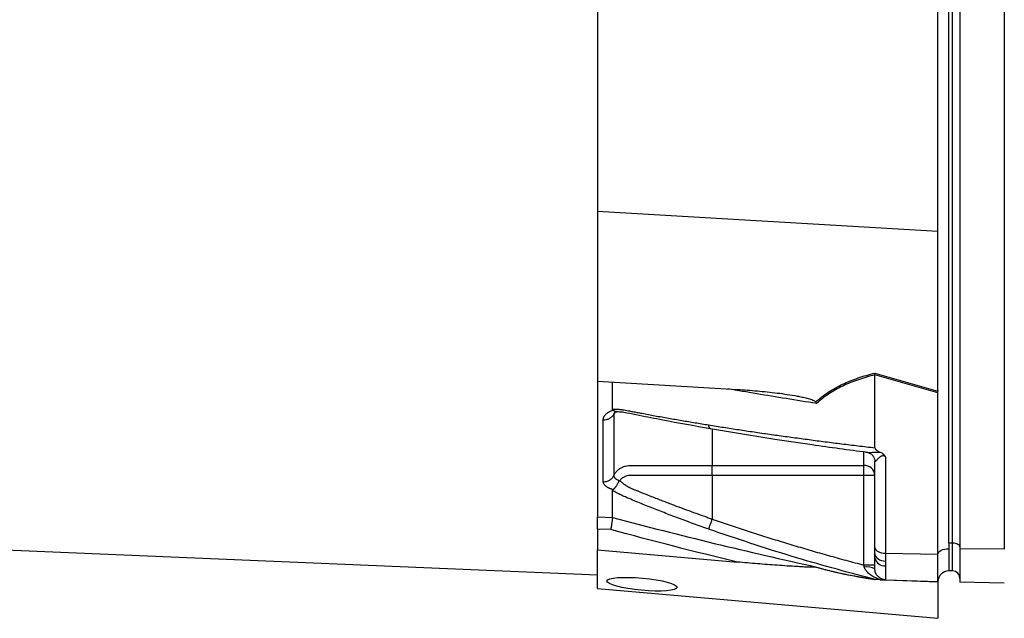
# Model space of a CAD drawing. Header units: millimetres. Extents: x 646 to 9630, y 5089 to 8792.
# Tile 4 of 13: x 6469 to 7801, y 5443 to 6252. Entities that reach past the tile are written whole.
import ezdxf

# ---------------------------------------------------------------- set-up
doc = ezdxf.new("R2010")
doc.units = ezdxf.units.MM
doc.header["$LTSCALE"] = 5

msp = doc.modelspace()

# ---------------------------------------------------------------- linework, layer by layer
at = {"color": 7, "linetype": 'Continuous', "lineweight": 25}
for p, q in [((7726, 5544.6), (7726, 6754.6)), ((7731, 5544.6), (7731, 6754.6)), ((7741, 6746.9), (7741, 5536.9)), ((7801, 6746.4), (7801, 5536.4)), ((7251, 6282.1), (7251, 5993.3)), ((7711, 5966.3), (7711, 6268.9)), ((7251, 5993.3), (7711, 5966.3)), ((7251, 5993.3), (7251, 5763.7)), ((7711, 5751.2), (7711, 5966.3)), ((7625.9, 5774.7), (7711, 5750)), ((7626, 5673.6), (7626, 5772.3)), ((7711, 5747.7), (7626, 5772.3)), ((7251, 5763.7), (7440, 5752.5)), ((7251, 5763.7), (7251, 5580.3)), ((7271, 5726), (7271, 5762.5)), ((7711, 5529.8), (7711, 5747.7)), ((7271, 5724.3), (7271.7, 5724.5)), ((2441, 5704.5), (7251, 5502)), ((7640.5, 5661.2), (7640.5, 5531.1)), ((7406, 5649.7), (7611, 5649.7)), ((7611, 5636.3), (7611, 5649.7)), ((7626, 5538.6), (7626, 5655.2)), ((7611, 5636.3), (7406, 5636.3)), ((7406, 5636.3), (7406, 5577.3)), ((7611, 5515), (7611, 5636.3)), ((7626, 5636.3), (7611, 5636.3)), ((7271.7, 5617), (7271, 5617.2)), ((7251, 5580.3), (7271, 5579.6)), ((7268.8, 5563.1), (7251, 5563.7)), ((7251, 5563.7), (7251, 5535.7)), ((7726, 5544.6), (7726, 5537.1)), ((7731, 5544.6), (7726, 5544.6)), ((7731, 5507.1), (7731, 5544.6)), ((7251, 5535.7), (7440, 5519.1)), ((7251, 5483.4), (7251, 5535.7)), ((7626, 5530.2), (7626, 5538.6)), ((7626, 5524.9), (7626, 5530.2)), ((7640.5, 5531.1), (7711, 5529.8)), ((7640.5, 5531.1), (7640.5, 5520.5)), ((7711, 5492.6), (7711, 5529.8)), ((7726, 5537.1), (7726, 5507.1)), ((7801, 5536.4), (7741, 5536.9)), ((7741, 5536.9), (7741, 5491.8)), ((7626, 5510), (7626, 5524.9)), ((7640.5, 5520.5), (7640.5, 5513.8)), ((7640.5, 5513.8), (7640.5, 5495.1)), ((7731, 5507.1), (7726, 5507.1)), ((7623.1, 5496.3), (7626.1, 5495.6)), ((7626, 5495.6), (7623.2, 5496.3)), ((7640.5, 5495.1), (7711, 5492.6)), ((7711, 5492.1), (7711, 5443.1)), ((7801, 5490.8), (7741, 5491.8)), ((7251, 5483.4), (7711, 5443.1))]:
    msp.add_line(p, q, dxfattribs=at)
at = {"color": 8, "linetype": 'Continuous', "lineweight": 25}
for p, q in [((7611, 5649.7), (7611, 5667.6)), ((7711, 5492.3), (7641.3, 5494.8))]:
    msp.add_line(p, q, dxfattribs=at)
at = {"color": 7, "linetype": 'Continuous', "lineweight": 25, "flags": 128}
for points in [[(7741, 5539.6), (7740.8, 5540.5), (7740.3, 5541.5), (7739.3, 5542.4), (7738.1, 5543.1), (7736.6, 5543.7), (7734.8, 5544.2), (7733, 5544.5), (7731, 5544.6)], [(7626, 5538.6), (7626.3, 5537.1), (7627.1, 5535.8), (7628.4, 5534.5), (7630.2, 5533.4), (7632.4, 5532.4), (7634.9, 5531.7), (7637.6, 5531.3), (7640.5, 5531.1)], [(7626, 5530.2), (7626.3, 5528.3), (7627.1, 5526.6), (7628.4, 5524.9), (7630.2, 5523.5), (7632.4, 5522.2), (7634.9, 5521.3), (7637.6, 5520.7), (7640.5, 5520.5)], [(7711, 5529.8), (7711.4, 5531.3), (7712.3, 5532.6), (7713.7, 5533.9), (7715.6, 5535), (7717.8, 5535.9), (7720.4, 5536.5), (7723.2, 5536.9), (7726, 5537.1)]]:
    msp.add_lwpolyline(points, dxfattribs=at)
at = {"color": 7, "linetype": 'Continuous', "lineweight": 25}
for centre, radius, start, end in [((7611.8, 5635.5), 14.3, 3.3139, 92.9688), ((7639.2, 5527.1), 13.3, 189.4576, 275.6665), ((7615, 5487.6), 25, 63.9401, 97.8241), ((7726, 5492.1), 15, 90, 178), ((7731, 5497.1), 10, 0, 90), ((7726, 5492.1), 15, 178.9569, 180)]:
    msp.add_arc(centre, radius, start, end, dxfattribs=at)
msp.add_ellipse((7726, 5744.6), major_axis=(-1.6, 66.2), ratio=0.225259, start_param=1.464851, end_param=1.483057, dxfattribs=at)
msp.add_ellipse((7311, 5489.2), major_axis=(47.5, -4.3), ratio=0.172936, dxfattribs=at)
for points, knots in [([(7546, 5735.6), (7548.6, 5737.9), (7551.3, 5740.2), (7556.9, 5744.6), (7559.8, 5746.7), (7568.9, 5752.6), (7575.3, 5756.2), (7585.5, 5761), (7589, 5762.5), (7596.1, 5765.4), (7599.7, 5766.7), (7610.7, 5770.5), (7618.2, 5772.7), (7625.9, 5774.7)], [0, 0, 0, 0, 0.125, 0.125, 0.25, 0.25, 0.5, 0.5, 0.625, 0.625, 0.75, 0.75, 1, 1, 1, 1]), ([(7626, 5772.3), (7618.4, 5770.3), (7610.9, 5768.2), (7600, 5764.4), (7596.4, 5763.1), (7589.3, 5760.3), (7585.9, 5758.7), (7575.8, 5754), (7569.5, 5750.4), (7557.7, 5742.5), (7552.2, 5738.2), (7547.2, 5733.5)], [0, 0, 0, 0, 0.25, 0.25, 0.375, 0.375, 0.5, 0.5, 0.75, 0.75, 1, 1, 1, 1]), ([(7440, 5752.5), (7449, 5752), (7458, 5751.3), (7476, 5749.7), (7485, 5748.8), (7498.5, 5747.1), (7503, 5746.5), (7511.9, 5745.1), (7516.4, 5744.4), (7523.1, 5743.2), (7525.3, 5742.7), (7529.7, 5741.8), (7531.9, 5741.3), (7536.3, 5740.1), (7538.4, 5739.5), (7541.6, 5738.4), (7542.6, 5737.9), (7544.1, 5737.2), (7544.5, 5736.9), (7545.4, 5736.3), (7545.8, 5736), (7546, 5735.6)], [0, 0, 0, 0, 0.25, 0.25, 0.5, 0.5, 0.625, 0.625, 0.75, 0.75, 0.8125, 0.8125, 0.875, 0.875, 0.9375, 0.9375, 0.96875, 0.96875, 0.984375, 0.984375, 1, 1, 1, 1]), ([(7258.7, 5711.5), (7258.7, 5711.7), (7258.7, 5712.2), (7258.7, 5712.8), (7258.9, 5713.5), (7259, 5714.1), (7259.3, 5714.8), (7259.5, 5715.4), (7259.8, 5716), (7260.2, 5716.7), (7260.6, 5717.3), (7261.2, 5718.1), (7262.1, 5719), (7263.2, 5720.1), (7264.5, 5721.1), (7265.9, 5722), (7267.5, 5722.8), (7269.2, 5723.6), (7270.4, 5724.1), (7271, 5724.3)], [0, 0, 0, 0, 0.043919, 0.087472, 0.13073, 0.173768, 0.216664, 0.259492, 0.30233, 0.345255, 0.388344, 0.431671, 0.51489, 0.596546, 0.677156, 0.757259, 0.837405, 0.91814, 1, 1, 1, 1]), ([(7258.7, 5711.5), (7260.1, 5711.4), (7261.6, 5711.6), (7264.5, 5712.2), (7265.9, 5712.7), (7268.5, 5714.1), (7269.7, 5715), (7271.6, 5716.9), (7272.4, 5717.9), (7273, 5719)], [0, 0, 0, 0, 0.25, 0.25, 0.5, 0.5, 0.75, 0.75, 1, 1, 1, 1]), ([(7271, 5726), (7271.5, 5726), (7272.6, 5726), (7274.1, 5726), (7275.7, 5726), (7277.3, 5725.9), (7278.9, 5725.7), (7280.5, 5725.6), (7282.2, 5725.4), (7283.8, 5725.2), (7285.9, 5724.9), (7288.8, 5724.4), (7293.1, 5723.6), (7298.4, 5722.6), (7304.4, 5721.4), (7314.5, 5719.5), (7328.6, 5716.9), (7346.6, 5713.7), (7364.7, 5710.5), (7382.9, 5707.5), (7395.1, 5705.5), (7401.2, 5704.5)], [0, 0, 0, 0, 0.0134228, 0.0267382, 0.0399565, 0.0530881, 0.0661437, 0.0791341, 0.0920702, 0.1049632, 0.1178244, 0.141662, 0.1728313, 0.2170572, 0.2634911, 0.3121266, 0.4491557, 0.58733, 0.7237611, 0.8613131, 1, 1, 1, 1]), ([(7271.7, 5724.5), (7271.6, 5724.6), (7271.5, 5724.8), (7271.3, 5725), (7271.2, 5725.2), (7271.1, 5725.5), (7271, 5725.8), (7271, 5725.9), (7271, 5726)], [0, 0, 0, 0, 0.160202, 0.321039, 0.484027, 0.650625, 0.822199, 1, 1, 1, 1]), ([(7276.1, 5722.6), (7275.4, 5722.6), (7274, 5722.6), (7272.5, 5723.9), (7271.7, 5724.5)], [0, 0, 0, 0, 0.447464, 1, 1, 1, 1]), ([(7273, 5719), (7273, 5715.5), (7273, 5707.9), (7273, 5697.2), (7273, 5686.2), (7273, 5678.9), (7273, 5671.4), (7273, 5664.4), (7273, 5654.3), (7273, 5645), (7273, 5638.8), (7273, 5636)], [0.7589111, 0.7589111, 0.7589111, 0.7589111, 0.7820302, 0.8131687, 0.8443073, 0.8754458, 0.8754458, 0.9065844, 0.9377229, 0.9688615, 0.9919807, 0.9919807, 0.9919807, 0.9919807]), ([(7273.5, 5721.1), (7273.5, 5721.1), (7273.4, 5721), (7274.7, 5721.7), (7275.7, 5722.2), (7276.3, 5722.4), (7276.3, 5722.4)], [0, 0, 0, 0, 0.329075, 0.738522, 0.993128, 1, 1, 1, 1]), ([(7274.7, 5722.5), (7277.3, 5722.5), (7282.2, 5722.5), (7293.2, 5720.7), (7306.9, 5717.7), (7323, 5714.6), (7355, 5708.3), (7381.9, 5703.5), (7403.4, 5699.7)], [0, 0, 0, 0, 0.070619, 0.136083, 0.264009, 0.386701, 0.509381, 1, 1, 1, 1]), ([(7401.2, 5704.5), (7404.6, 5703.9), (7411.3, 5702.9), (7421.4, 5701.3), (7431.6, 5699.7), (7441.8, 5698.1), (7452.1, 5696.6), (7462.5, 5695), (7473, 5693.5), (7483.5, 5692), (7494, 5690.5), (7504.7, 5689), (7515.4, 5687.6), (7526.2, 5686.1), (7537, 5684.7), (7547.9, 5683.2), (7558.9, 5681.8), (7569.9, 5680.4), (7581, 5679), (7592.2, 5677.6), (7603.4, 5676.3), (7614.7, 5674.9), (7622.2, 5674), (7626, 5673.6)], [0, 0, 0, 0, 0.045336, 0.090894, 0.136674, 0.182678, 0.228907, 0.275362, 0.322044, 0.368954, 0.416093, 0.463462, 0.511063, 0.558896, 0.606962, 0.655262, 0.703798, 0.752569, 0.801578, 0.850824, 0.900309, 0.950034, 1, 1, 1, 1]), ([(7403.4, 5699.7), (7432.5, 5694.8), (7478.1, 5687.1), (7548.8, 5676.6), (7590.4, 5671.1), (7615.1, 5667.8)], [0, 0, 0, 0, 0.416032, 0.653325, 1, 1, 1, 1]), ([(7626, 5673.6), (7626, 5672.9), (7626.4, 5672.1), (7627.4, 5670.9), (7628, 5670.4), (7629.4, 5669.5), (7630.1, 5669.1), (7631.5, 5668.4), (7632.3, 5668.1), (7633.1, 5667.8)], [0, 0, 0, 0, 0.25, 0.25, 0.5, 0.5, 0.75, 0.75, 1, 1, 1, 1]), ([(7613.5, 5668), (7613.5, 5668), (7613.6, 5667.9), (7614.1, 5667.8), (7614.7, 5667.8), (7615.1, 5667.7)], [0, 0, 0, 0, 0.012098, 0.366126, 1, 1, 1, 1]), ([(7615.4, 5667.5), (7616, 5667.4), (7617.5, 5667.2), (7620.8, 5665.6), (7623.8, 5662.6), (7625.6, 5658.9), (7626.1, 5656), (7626, 5655), (7626, 5655)], [0, 0, 0, 0, 0.137032, 0.338566, 0.56125, 0.79061, 0.980233, 1, 1, 1, 1]), ([(7640.5, 5661.2), (7640, 5661.6), (7639.5, 5661.9), (7638.3, 5662.5), (7637.7, 5662.7), (7636.5, 5662.8), (7635.9, 5662.7), (7634.9, 5662.3), (7634.4, 5662.1), (7633.2, 5661.4), (7632.5, 5660.8), (7631.2, 5659.7), (7630.6, 5659.1), (7629, 5657.5), (7628, 5656.4), (7626.9, 5655.4), (7626.6, 5655.1), (7626.3, 5654.9), (7626.2, 5654.9), (7626.1, 5655), (7626, 5655), (7626, 5655.2)], [0, 0, 0, 0, 0.0625, 0.0625, 0.125, 0.125, 0.1875, 0.1875, 0.25, 0.25, 0.375, 0.375, 0.5, 0.5, 0.75, 0.75, 0.875, 0.875, 0.9375, 0.9375, 1, 1, 1, 1]), ([(7633.1, 5667.8), (7633.9, 5667.4), (7634.7, 5667.1), (7636.1, 5666.2), (7636.8, 5665.7), (7638.1, 5664.5), (7638.6, 5663.9), (7639.6, 5662.6), (7640.1, 5661.9), (7640.5, 5661.2)], [0, 0, 0, 0, 0.25, 0.25, 0.5, 0.5, 0.75, 0.75, 1, 1, 1, 1]), ([(7273, 5636), (7273.5, 5637.2), (7274.2, 5638.4), (7275.8, 5640.7), (7276.7, 5641.7), (7278.7, 5643.7), (7279.8, 5644.6), (7282.1, 5646.2), (7283.3, 5646.8), (7285.9, 5648), (7287.3, 5648.5), (7290, 5649.2), (7291.4, 5649.5), (7293.6, 5649.7), (7294.3, 5649.7), (7295.7, 5649.7), (7296.5, 5649.7), (7298.7, 5649.7), (7311.7, 5649.7), (7324.8, 5649.7), (7359.6, 5649.7), (7382.8, 5649.7), (7406, 5649.7)], [0, 0, 0, 0, 0.03125, 0.03125, 0.0625, 0.0625, 0.09375, 0.09375, 0.125, 0.125, 0.15625, 0.15625, 0.1875, 0.1875, 0.203125, 0.203125, 0.21875, 0.21875, 0.25, 0.5, 0.5, 1, 1, 1, 1]), ([(7406, 5636.3), (7406, 5639.1), (7406, 5641.8), (7406, 5646.6), (7406, 5648.5), (7406, 5649.7)], [0, 0, 0, 0, 0.5, 0.5, 1, 1, 1, 1]), ([(7258.7, 5627.8), (7260.1, 5627.8), (7261.5, 5627.9), (7264.5, 5628.6), (7265.9, 5629.2), (7268.5, 5630.6), (7269.7, 5631.6), (7271.6, 5633.6), (7272.4, 5634.8), (7273, 5636)], [0, 0, 0, 0, 0.25, 0.25, 0.5, 0.5, 0.75, 0.75, 1, 1, 1, 1]), ([(7273, 5636), (7273, 5635.8), (7273, 5635.5), (7273, 5635.1), (7273.1, 5634.7), (7273.3, 5634.3), (7273.5, 5633.9), (7273.7, 5633.5), (7274, 5633.1), (7274.5, 5632.5), (7275.3, 5631.8), (7276.5, 5631), (7277.7, 5630.4), (7278.8, 5630), (7279.7, 5629.7), (7280.3, 5629.5), (7280.6, 5629.5)], [0, 0, 0, 0, 0.053313, 0.106595, 0.159871, 0.213165, 0.266504, 0.319912, 0.373414, 0.427035, 0.564482, 0.685233, 0.789261, 0.876464, 0.946724, 1, 1, 1, 1]), ([(7406, 5636.3), (7384.9, 5636.3), (7363.7, 5636.3), (7332, 5636.3), (7318.7, 5636.3), (7304.2, 5636.3), (7299.5, 5636.3), (7297.6, 5636.3), (7296.2, 5636.3), (7295.6, 5636.3), (7293.6, 5636.3), (7292.3, 5636.1), (7289.7, 5635.5), (7288.5, 5635.1), (7286.1, 5634), (7285, 5633.4), (7283.5, 5632.1), (7283, 5631.7), (7282.2, 5630.7), (7281.8, 5630.2), (7281.5, 5629.6)], [0, 0, 0, 0, 0.5, 0.5, 0.75, 0.8125, 0.84375, 0.859375, 0.859375, 0.875, 0.875, 0.90625, 0.90625, 0.9375, 0.9375, 0.96875, 0.96875, 0.984375, 0.984375, 1, 1, 1, 1]), ([(7271, 5617.2), (7270.7, 5617.3), (7270, 5617.6), (7269.1, 5617.9), (7268.1, 5618.3), (7267.2, 5618.6), (7266.4, 5619), (7265.6, 5619.4), (7264.8, 5619.8), (7264.1, 5620.3), (7263.4, 5620.7), (7262.8, 5621.2), (7262.2, 5621.7), (7261.6, 5622.2), (7260.9, 5622.8), (7260.2, 5623.6), (7259.5, 5624.7), (7259, 5625.7), (7258.7, 5626.8), (7258.7, 5627.5), (7258.7, 5627.8)], [0, 0, 0, 0, 0.044249, 0.088103, 0.131644, 0.174955, 0.21812, 0.261226, 0.304357, 0.347601, 0.391041, 0.434763, 0.478847, 0.523375, 0.568424, 0.654803, 0.740537, 0.826241, 0.912528, 1, 1, 1, 1]), ([(7271.7, 5617), (7271.8, 5617.1), (7272.1, 5617.3), (7272.6, 5617.7), (7273, 5618.1), (7273.4, 5618.5), (7273.9, 5618.9), (7274.3, 5619.3), (7274.7, 5619.8), (7275, 5620.2), (7275.6, 5621), (7276.3, 5622), (7277.2, 5623.4), (7277.9, 5624.6), (7278.5, 5625.8), (7279, 5626.8), (7279.5, 5627.7), (7279.8, 5628.4), (7280.2, 5629), (7280.4, 5629.2), (7280.5, 5629.4)], [0, 0, 0, 0, 0.048652, 0.096489, 0.14339, 0.189242, 0.233941, 0.277392, 0.319512, 0.360225, 0.399465, 0.506174, 0.603082, 0.689684, 0.765815, 0.831582, 0.887296, 0.933441, 0.970686, 1, 1, 1, 1]), ([(7281.1, 5628.8), (7281.5, 5628.5), (7282.2, 5627.9), (7283.3, 5627), (7284.4, 5626.2), (7285.5, 5625.4), (7286.6, 5624.6), (7287.7, 5623.8), (7288.8, 5623.1), (7289.8, 5622.4), (7290.9, 5621.8), (7292, 5621.2), (7293, 5620.6), (7294, 5620), (7295.3, 5619.4), (7296.7, 5618.7), (7298.4, 5618), (7300.1, 5617.3), (7301.7, 5616.6), (7303.1, 5616.1), (7304.3, 5615.6), (7305.5, 5615.2), (7307.1, 5614.5), (7309, 5613.7), (7313.2, 5612), (7319.4, 5609.6), (7327.4, 5606.4), (7335.1, 5603.4), (7345, 5599.6), (7356.9, 5595), (7370.6, 5589.9), (7383.3, 5585.3), (7395, 5581.1), (7402.5, 5578.5), (7406, 5577.3)], [0, 0, 0, 0, 0.010662, 0.021198, 0.031594, 0.041839, 0.051919, 0.061821, 0.071533, 0.08104, 0.09033, 0.099392, 0.108213, 0.116783, 0.125091, 0.138719, 0.152205, 0.165558, 0.178786, 0.1919, 0.198167, 0.207477, 0.219813, 0.235151, 0.25346, 0.319418, 0.382864, 0.443812, 0.502275, 0.618272, 0.726011, 0.825493, 0.916782, 1, 1, 1, 1]), ([(7271, 5615.9), (7271, 5616), (7271, 5616.2), (7271.1, 5616.4), (7271.2, 5616.6), (7271.4, 5616.8), (7271.6, 5617), (7271.7, 5617)], [0, 0, 0, 0, 0.212576, 0.416535, 0.614103, 0.807726, 1, 1, 1, 1]), ([(7401.2, 5563.5), (7397.8, 5564.8), (7390.9, 5567.2), (7380.7, 5570.9), (7370.5, 5574.7), (7360.4, 5578.4), (7347.3, 5583.4), (7331.3, 5589.6), (7315.5, 5595.9), (7302.9, 5601), (7295.5, 5604.1), (7290.2, 5606.4), (7287.2, 5607.7), (7284.6, 5608.8), (7282.1, 5610), (7279.5, 5611.3), (7276.6, 5612.8), (7273.8, 5614.3), (7271.9, 5615.4), (7271, 5615.9)], [0, 0, 0, 0, 0.077777, 0.1552, 0.232272, 0.308995, 0.385372, 0.530526, 0.674474, 0.747423, 0.819615, 0.846383, 0.869761, 0.889755, 0.906383, 0.929523, 0.9528, 0.976272, 1, 1, 1, 1]), ([(7251, 5563.7), (7251, 5565.4), (7251, 5567.1), (7251, 5570.5), (7251, 5572.2), (7251, 5574.4), (7251, 5575.1), (7251, 5576.5), (7251, 5577.1), (7251, 5578.8), (7251, 5579.7), (7251, 5580.3)], [0, 0, 0, 0, 0.25, 0.25, 0.5, 0.5, 0.625, 0.625, 0.75, 0.75, 1, 1, 1, 1]), ([(7271, 5579.6), (7271, 5579), (7270.9, 5578.1), (7270.6, 5575.8), (7270.4, 5574.5), (7270.1, 5572.2), (7270, 5571.4), (7269.8, 5569.8), (7269.7, 5569), (7269.4, 5567.3), (7269.3, 5566.5), (7269, 5564.8), (7268.9, 5563.9), (7268.8, 5563.1)], [0, 0, 0, 0, 0.25, 0.25, 0.5, 0.5, 0.625, 0.625, 0.75, 0.75, 0.875, 0.875, 1, 1, 1, 1]), ([(7271, 5579.6), (7316.8, 5567.3), (7362.7, 5555.6), (7454.7, 5533.3), (7500.9, 5522.6), (7547.2, 5512.4)], [0, 0, 0, 0, 0.5, 0.5, 1, 1, 1, 1]), ([(7401.2, 5563.6), (7401.3, 5563.9), (7401.5, 5564.5), (7402.1, 5566.2), (7402.5, 5567.3), (7403.4, 5569.8), (7403.9, 5571.3), (7405, 5574.3), (7405.5, 5575.8), (7406, 5577.3)], [0, 0, 0, 0, 0.25, 0.25, 0.5, 0.5, 0.75, 0.75, 1, 1, 1, 1]), ([(7406, 5577.3), (7409.6, 5576.1), (7416.7, 5573.6), (7427.4, 5569.9), (7438.3, 5566.3), (7449.2, 5562.7), (7460.2, 5559.1), (7471.3, 5555.5), (7482.5, 5552), (7493.7, 5548.5), (7505.1, 5545), (7516.5, 5541.6), (7528, 5538.2), (7539.6, 5534.8), (7551.3, 5531.4), (7563.1, 5528.1), (7574.9, 5524.8), (7586.9, 5521.5), (7598.9, 5518.2), (7607, 5516.1), (7611, 5515)], [0, 0, 0, 0, 0.0526354, 0.1056085, 0.1589205, 0.2125726, 0.2665659, 0.3209015, 0.3755805, 0.4306039, 0.4859727, 0.541688, 0.5977508, 0.6541621, 0.7109228, 0.7680338, 0.8254961, 0.8833107, 0.9414784, 1, 1, 1, 1]), ([(7546, 5512.3), (7545.8, 5512.2), (7545.4, 5512.2), (7544.5, 5512.1), (7544, 5512.1), (7542.6, 5512.1), (7541.5, 5512.1), (7538.4, 5512.2), (7536.2, 5512.2), (7531.9, 5512.4), (7529.7, 5512.5), (7525.2, 5512.7), (7523, 5512.9), (7516.3, 5513.3), (7511.9, 5513.5), (7502.9, 5514.1), (7498.5, 5514.5), (7485, 5515.4), (7476, 5516.1), (7458, 5517.6), (7449, 5518.3), (7440, 5519.1)], [0, 0, 0, 0, 0.015625, 0.015625, 0.03125, 0.03125, 0.0625, 0.0625, 0.125, 0.125, 0.1875, 0.1875, 0.25, 0.25, 0.375, 0.375, 0.5, 0.5, 0.75, 0.75, 1, 1, 1, 1]), ([(7626, 5515), (7626, 5515), (7625.6, 5515), (7624.1, 5515), (7623, 5515), (7620.2, 5515), (7618.6, 5515), (7614.9, 5515), (7613, 5515), (7611, 5515)], [0, 0, 0, 0, 0.25, 0.25, 0.5, 0.5, 0.75, 0.75, 1, 1, 1, 1]), ([(7625.9, 5495.3), (7618.2, 5496.5), (7610.7, 5497.8), (7599.7, 5499.8), (7596.1, 5500.4), (7589, 5501.8), (7585.5, 5502.5), (7575.3, 5504.6), (7568.9, 5506.1), (7559.8, 5508.4), (7556.9, 5509.1), (7551.3, 5510.7), (7548.6, 5511.5), (7546, 5512.3)], [0, 0, 0, 0, 0.25, 0.25, 0.375, 0.375, 0.5, 0.5, 0.75, 0.75, 0.875, 0.875, 1, 1, 1, 1]), ([(7547.2, 5512.4), (7552.2, 5510.8), (7557.7, 5509.3), (7569.5, 5506.3), (7575.8, 5504.9), (7585.9, 5502.7), (7589.3, 5502.1), (7596.4, 5500.7), (7600, 5500), (7610.9, 5498), (7618.4, 5496.8), (7626, 5495.6)], [0, 0, 0, 0, 0.25, 0.25, 0.5, 0.5, 0.625, 0.625, 0.75, 0.75, 1, 1, 1, 1]), ([(7633.1, 5495.3), (7630.7, 5496.1), (7628.5, 5497), (7624.2, 5499.1), (7622.2, 5500.2), (7618.4, 5502.9), (7616.6, 5504.4), (7614.3, 5507), (7613.6, 5508), (7612.4, 5510), (7611.9, 5511.2), (7611.6, 5512.4)], [0, 0, 0, 0, 0.25, 0.25, 0.5, 0.5, 0.75, 0.75, 0.875, 0.875, 1, 1, 1, 1]), ([(7640.5, 5495.1), (7638.8, 5495.1), (7636.9, 5495.5), (7633.3, 5497), (7631.6, 5498.2), (7628.8, 5501.1), (7627.7, 5502.8), (7626.3, 5506.4), (7626, 5508.3), (7626, 5510)], [0, 0, 0, 0, 0.25, 0.25, 0.5, 0.5, 0.75, 0.75, 1, 1, 1, 1]), ([(7633.1, 5495.3), (7631.5, 5495.4), (7630, 5495.4), (7628, 5495.5), (7627.4, 5495.5), (7626.7, 5495.5), (7626.4, 5495.5), (7626.1, 5495.6), (7626, 5495.6), (7626, 5495.6)], [0, 0, 0, 0, 0.5, 0.5, 0.75, 0.75, 0.875, 0.875, 1, 1, 1, 1]), ([(7633.1, 5495.3), (7633.9, 5495.3), (7634.7, 5495.3), (7636.1, 5495.2), (7636.8, 5495.2), (7638.1, 5495.1), (7638.6, 5495.1), (7639.6, 5495.1), (7640.1, 5495.1), (7640.5, 5495.1)], [0, 0, 0, 0, 0.25, 0.25, 0.5, 0.5, 0.75, 0.75, 1, 1, 1, 1])]:
    msp.add_open_spline(points, degree=3, knots=knots, dxfattribs=at)
for points in [[(7626, 5772.3), (7626, 5773.2), (7625.9, 5774), (7625.9, 5774.7)], [(7626, 5772.3), (7626, 5772.3), (7626, 5772.3), (7626, 5772.3)], [(7711, 5747.7), (7711, 5748.5), (7711, 5749.3), (7711, 5750)], [(7546, 5735.6), (7546.4, 5734.9), (7546.8, 5734.2), (7547.2, 5733.5)], [(7258.7, 5627.8), (7258.7, 5652.6), (7258.7, 5680.5), (7258.7, 5711.5)], [(7271, 5579.6), (7271, 5585.2), (7271, 5596.8), (7271, 5609.4), (7271, 5615.9)], [(7440, 5519.1), (7382.7, 5532.9), (7325.6, 5547.5), (7268.8, 5563.1)], [(7611.6, 5512.4), (7611.4, 5513.2), (7611.2, 5514.1), (7611, 5515)], [(7546, 5512.3), (7546.4, 5512.4), (7546.8, 5512.4), (7547.2, 5512.4)]]:
    msp.add_open_spline(points, degree=3, dxfattribs=at)
at = {"color": 8, "linetype": 'Continuous', "lineweight": 25}
for points, knots in [([(7547.2, 5733.5), (7533.4, 5735.6), (7493.3, 5742), (7453.3, 5748.8), (7427.1, 5753.3)], [0, 0, 0, 0, 0.3431903, 1, 1, 1, 1]), ([(7275.7, 5722.4), (7275.3, 5722.1), (7274.1, 5721), (7273.4, 5719.8), (7273, 5719)], [0, 0, 0, 0, 0.374138, 1, 1, 1, 1]), ([(7273.8, 5721.5), (7273.6, 5721.2), (7273, 5720.4), (7273, 5719.6), (7273, 5719)], [0, 0, 0, 0, 0.353912, 1, 1, 1, 1]), ([(7403.5, 5699.9), (7403.3, 5699.9), (7402.6, 5699.8), (7401.8, 5701.3), (7401.4, 5703.4), (7401.2, 5704.5)], [0, 0, 0, 0, 0.149795, 0.586866, 1, 1, 1, 1]), ([(7406, 5699.3), (7406, 5695.4), (7406, 5677.2), (7406, 5661.9), (7406, 5649.7)], [0, 0, 0, 0, 0.2108, 1, 1, 1, 1]), ([(7615.1, 5667.7), (7616.1, 5667.6), (7619.5, 5667.2), (7625.4, 5667.7), (7630.6, 5667.8), (7632.7, 5667.8), (7633.1, 5667.8)], [0, 0, 0, 0, 0.216223, 0.703231, 0.941724, 1, 1, 1, 1]), ([(7623.2, 5496.3), (7586.3, 5506.2), (7511.6, 5526.2), (7438.3, 5551), (7401.2, 5563.5)], [0, 0, 0, 0, 0.493573, 1, 1, 1, 1])]:
    msp.add_open_spline(points, degree=3, knots=knots, dxfattribs=at)

doc.saveas('drawing.dxf')
